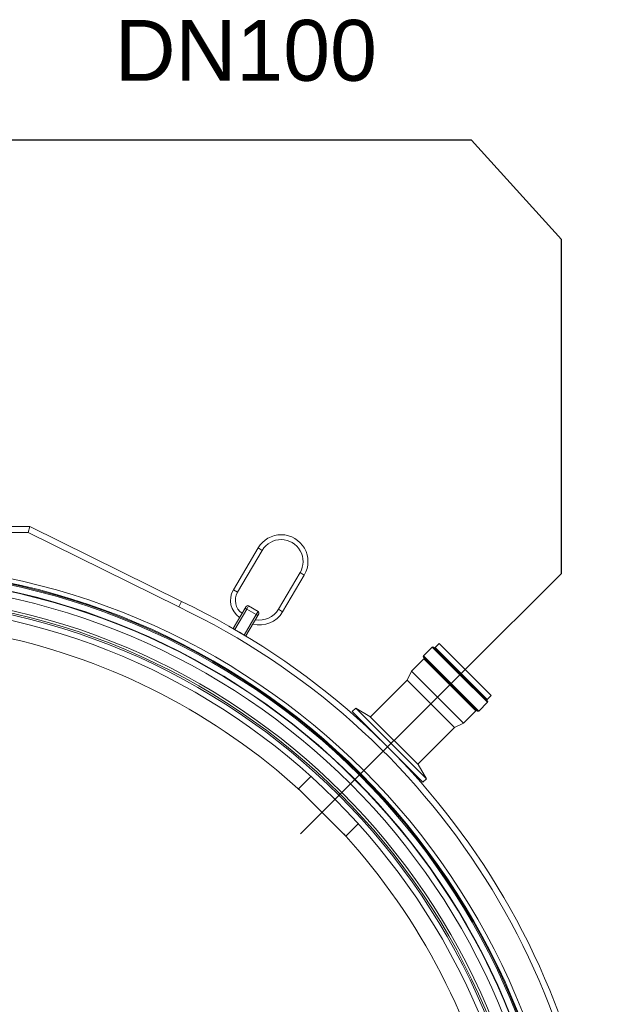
# Model space of a CAD drawing. Header units: metres. Extents: x 1333.9 to 1416.6, y -82.7 to -2.5.
# Tile 54 of 160: x 1363 to 1364, y -10.7 to -9.1. Entities that reach past the tile are written whole.
import ezdxf

# ---------------------------------------------------------------- set-up
doc = ezdxf.new("R2010")
doc.units = ezdxf.units.M
doc.linetypes.add('AUSGEZOGEN', pattern=[0])
for name, color, linetype, lineweight in [('XR$5$AM_0', 7, 'AUSGEZOGEN', 50), ('XR$5$AM_7', 4, 'AUSGEZOGEN', 25), ('XR$5$ZR_Sanitär', 1, 'AUSGEZOGEN', 13), ('XR$5$ZR_SW', 1, 'AUSGEZOGEN', 25), ('XR$5$ZR_TW_K', 94, 'AUSGEZOGEN', 13)]:
    doc.layers.add(name, color=color, linetype=linetype, lineweight=lineweight)
doc.styles.add('ARIAL', font='arial.ttf')

# ---------------------------------------------------------------- blocks, each defined once
blk = doc.blocks.new('A$C43b69e9d')
at = {"layer": 'XR$5$AM_0', "lineweight": 18, "transparency": 33554687}
for p, q in [((0.02552505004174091, -0.01294448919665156), (0.02552505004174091, 0.0009066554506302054)), ((0.02577905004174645, 0.0009660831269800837), (0.02577905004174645, -0.01300391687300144)), ((0.02241964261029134, -0.01921762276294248), (0.02552505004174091, -0.01294448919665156)), ((0.02577905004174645, -0.01300391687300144), (0.02264816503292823, -0.01932851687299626)), ((0.02577905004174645, -0.01300391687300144), (0.02552505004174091, -0.01294448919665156)), ((0.02264816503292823, -0.01932851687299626), (0.02241964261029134, -0.01921762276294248)), ((0.02136189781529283, -0.02175044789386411), (0.0212458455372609, -0.02194739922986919)), ((0.02147795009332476, -0.02155349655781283), (0.02136189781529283, -0.02175044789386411)), ((0.02147795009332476, -0.02155349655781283), (0.02151663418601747, -0.02148784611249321)), ((0.0223314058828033, -0.02205638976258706), (0.02147795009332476, -0.02155349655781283)), ((0.02151663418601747, -0.02148784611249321), (0.02151534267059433, -0.02148708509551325)), ((0.02151663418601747, -0.02148784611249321), (0.02237008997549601, -0.02199073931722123)), ((0.02302969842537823, -0.02167185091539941), (0.02313285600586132, -0.02149678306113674)), ((0.02302969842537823, -0.02167185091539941), (0.02478037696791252, -0.02270342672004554)), ((0.02488353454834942, -0.02252835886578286), (0.02313285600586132, -0.02149678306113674)), ((0.02120586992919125, -0.02201228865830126), (0.02120716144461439, -0.02201304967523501)), ((0.02120716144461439, -0.02201304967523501), (0.0212458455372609, -0.02194739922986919)), ((0.02206061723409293, -0.02251594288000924), (0.02120716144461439, -0.02201304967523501)), ((0.0212458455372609, -0.02194739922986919), (0.02209930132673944, -0.02245029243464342)), ((0.02209930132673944, -0.02245029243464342), (0.0223314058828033, -0.02205638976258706)), ((0.02246270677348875, -0.02213375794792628), (0.0222306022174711, -0.02252766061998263)), ((0.0223314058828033, -0.02205638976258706), (0.02237008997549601, -0.02199073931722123)), ((0.02246270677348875, -0.02213375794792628), (0.0223314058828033, -0.02205638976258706)), ((0.02237008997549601, -0.02199073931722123), (0.02243574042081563, -0.02202942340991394)), ((0.02206061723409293, -0.02251594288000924), (0.02209930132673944, -0.02245029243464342)), ((0.02212626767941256, -0.02255462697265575), (0.02206061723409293, -0.02251594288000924)), ((0.02209930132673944, -0.02245029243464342), (0.0222306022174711, -0.02252766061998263)), ((0.02478037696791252, -0.02270342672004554), (0.02488353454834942, -0.02252835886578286)), ((0.02232011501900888, -0.0233764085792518), (0.02221695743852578, -0.02355147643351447)), ((0.02385195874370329, -0.02427903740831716), (0.02232011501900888, -0.0233764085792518)), ((0.02221695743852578, -0.02355147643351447), (0.0237488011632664, -0.02445410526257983)), ((0.01285804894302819, -0.02618857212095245), (0.01483370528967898, -0.02421291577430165)), ((0.01534776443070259, -0.02472697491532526), (0.01483370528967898, -0.02421291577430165)), ((0.02385195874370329, -0.02427903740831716), (0.0237488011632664, -0.02445410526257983)), ((0.01285804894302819, -0.02618857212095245), (0.0133721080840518, -0.02670263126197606)), ((0.01510311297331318, -0.02940350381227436), (0.01804863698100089, -0.02645797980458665)), ((0.01524679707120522, -0.0295471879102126), (0.01819232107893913, -0.02660166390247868)), ((0.01781515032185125, -0.02669146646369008), (0.01778007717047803, -0.02665639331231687)), ((0.01785047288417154, -0.02719376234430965), (0.01819232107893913, -0.02660166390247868)), ((0.01819232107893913, -0.02660166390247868), (0.01804863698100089, -0.02645797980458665)), ((0.01583889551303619, -0.02920533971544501), (0.01785047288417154, -0.02719376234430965)), ((0.01936873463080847, -0.02874794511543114), (0.01783251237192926, -0.02721172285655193)), ((0.01739307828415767, -0.03072360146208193), (0.01936873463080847, -0.02874794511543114)), ((0.01973333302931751, -0.02892216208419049), (0.01936873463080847, -0.02874794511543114)), ((0.0153015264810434, -0.0291349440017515), (0.01533659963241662, -0.02917001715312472)), ((0.01756729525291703, -0.03108819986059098), (0.01973333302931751, -0.02892216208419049)), ((0.02025418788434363, -0.02944301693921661), (0.01973333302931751, -0.02892216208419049)), ((0.01510311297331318, -0.02940350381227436), (0.01524679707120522, -0.0295471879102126)), ((0.01524679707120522, -0.0295471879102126), (0.01583889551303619, -0.02920533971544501)), ((0.01585685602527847, -0.02918737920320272), (0.01739307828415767, -0.03072360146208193)), ((0.01807557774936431, -0.03167550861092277), (0.0203206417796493, -0.02943044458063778)), ((0.02037452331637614, -0.02943044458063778), (0.01807557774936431, -0.03172939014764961)), ((0.01808815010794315, -0.03160905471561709), (0.02025418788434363, -0.02944301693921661)), ((0.02073732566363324, -0.02979324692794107), (0.02037452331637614, -0.02943044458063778)), ((0.01961396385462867, -0.03091660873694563), (0.02073732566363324, -0.02979324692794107)), ((0.02073732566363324, -0.02984712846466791), (0.01964029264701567, -0.03094416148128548)), ((0.0207247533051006, -0.02991358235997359), (0.01966633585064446, -0.03097199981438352)), ((0.02089178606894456, -0.03008061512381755), (0.0207247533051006, -0.02991358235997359)), ((0.01872574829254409, -0.03224665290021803), (0.02089178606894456, -0.03008061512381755)), ((0.01739307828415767, -0.03072360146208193), (0.01756729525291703, -0.03108819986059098)), ((0.01756729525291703, -0.03108819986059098), (0.01808815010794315, -0.03160905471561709)), ((0.01843838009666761, -0.0320921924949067), (0.01961396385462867, -0.03091660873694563)), ((0.01964029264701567, -0.03094416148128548), (0.01849226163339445, -0.0320921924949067)), ((0.01966633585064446, -0.03097199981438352), (0.01855871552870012, -0.03207962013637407)), ((0.01807557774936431, -0.03172939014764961), (0.01843838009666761, -0.0320921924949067)), ((0.01855871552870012, -0.03207962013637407), (0.01872574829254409, -0.03224665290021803))]:
    blk.add_line(p, q, dxfattribs=at)
for radius in [0.02958770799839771, 0.02940662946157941, 0.02937110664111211, 0.02932471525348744, 0.02907133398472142, 0.02905588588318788, 0.0288018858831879, 0.0282938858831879, 0.028194, 0.02812215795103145, 0.02788920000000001]:
    blk.add_circle((-0.005335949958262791, -0.006018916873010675), radius, dxfattribs=at)
for centre, radius, start, end in [((-0.005335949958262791, -0.006018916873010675), 0.02715695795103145, 317.6824908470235, 347.6616524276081), ((-0.005335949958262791, -0.006018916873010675), 0.03073399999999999, 205.4326393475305, 334.5673606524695), ((-0.005335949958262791, -0.006018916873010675), 0.03098800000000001, 205.4363531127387, 334.5636468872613), ((0.02269443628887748, -0.02224082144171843), 0.0008635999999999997, 59.4915615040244, 146.1192748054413), ((0.02269443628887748, -0.02224082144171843), 0.0006604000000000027, 59.49156150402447, 145.0798356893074), ((0.02239705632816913, -0.02209507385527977), 7.619999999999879e-05, 329.4915615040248, 59.49156150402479), ((0.0227843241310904, -0.02258860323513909), 0.001117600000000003, 165.3181816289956, 239.4915615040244), ((0.0227843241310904, -0.02258860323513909), 0.0009144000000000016, 168.9627820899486, 239.4915615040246), ((0.02216495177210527, -0.02248897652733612), 7.620000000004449e-05, 239.4915615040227, 329.4915615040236), ((0.02431616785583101, -0.02349123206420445), 0.001117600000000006, 239.4915615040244, 59.49156150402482), ((0.02431616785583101, -0.02349123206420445), 0.0009144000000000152, 239.4915615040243, 59.49156150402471), ((-0.005335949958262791, -0.006018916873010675), 0.02715695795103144, 282.203154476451, 312.3175091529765), ((0.02028112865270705, -0.02941607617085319), 3.809999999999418e-05, 225, 315), ((0.02034758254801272, -0.0294573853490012), 3.810000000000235e-05, 45.00000000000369, 135), ((0.02075169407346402, -0.02988664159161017), 3.810000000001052e-05, 135, 224.9999999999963), ((0.02071038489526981, -0.02982018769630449), 3.81000000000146e-05, 315.0000000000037, 45), ((0.01806120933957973, -0.03163599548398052), 3.809999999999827e-05, 315.0000000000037, 45.00000000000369), ((0.01810251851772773, -0.03170244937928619), 3.809999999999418e-05, 134.9999999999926, 225), ((0.01846532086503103, -0.03206525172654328), 3.81000000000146e-05, 224.9999999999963, 315), ((0.0185317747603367, -0.03210656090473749), 3.810000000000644e-05, 45, 135.0000000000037)]:
    blk.add_arc(centre, radius, start, end, dxfattribs=at)
at = {"layer": 'XR$5$AM_7', "lineweight": 18, "transparency": 33554687}
blk.add_line((0.01294785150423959, -0.02430271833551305), (0.02070679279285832, -0.03206165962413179), dxfattribs=at)

msp = doc.modelspace()

# ---------------------------------------------------------------- linework, layer by layer
at = {"layer": 'XR$5$ZR_TW_K', "color": 7, "lineweight": 25, "transparency": 33554687}
msp.add_lwpolyline([(1363.727230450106, -10.12514321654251), (1363.885384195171, -9.96750699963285), (1363.885384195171, -9.418749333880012), (1363.737527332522, -9.255176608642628), (1362.871504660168, -9.255176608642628)], dxfattribs=at)

# ---------------------------------------------------------------- block references
at = {"layer": 'XR$5$ZR_Sanitär', "color": 7, "linetype": 'AUSGEZOGEN', "lineweight": 13, "transparency": 33554687, "xscale": 39.37007874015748, "yscale": 39.37007874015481, "rotation": 90}
msp.add_blockref('A$C43b69e9d', (1362.50031572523, -10.9050159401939), dxfattribs=at)

# ---------------------------------------------------------------- texts
at = {"layer": 'XR$5$ZR_SW', "color": 7, "linetype": 'AUSGEZOGEN', "transparency": 33554687, "insert": (1363.151956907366, -9.15914824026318), "char_height": 0.1, "width": 0.4877397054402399, "attachment_point": 7, "style": 'ARIAL'}
msp.add_mtext('\\W0.99;DN100', dxfattribs=at)

doc.saveas('drawing.dxf')
